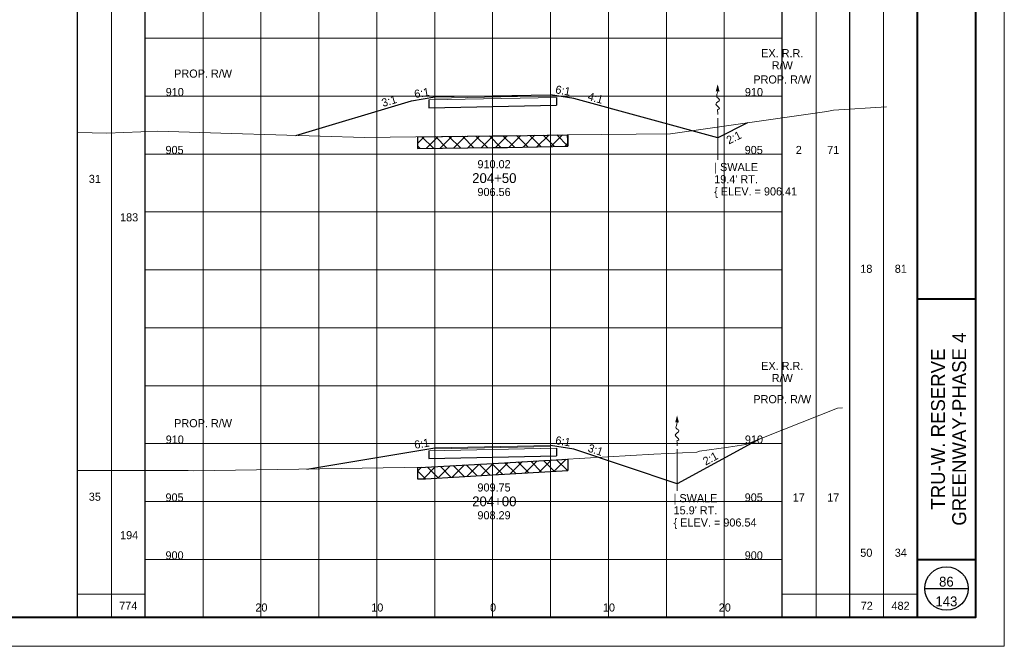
# Paper-space layout 'Layout1' of a CAD drawing. Header units: feet. Extents: x -1084 to 2301, y -843 to 1840.
# Tile 37 of 46: x 75 to 160, y 1378 to 1432. Entities that reach past the tile are written whole.
import ezdxf
from ezdxf.enums import TextEntityAlignment as Align

# ---------------------------------------------------------------- set-up
doc = ezdxf.new("R2010")
doc.units = ezdxf.units.FT
doc.header["$LTSCALE"] = 10
doc.header["$MEASUREMENT"] = 0
for name, pattern in [('cl5', [50, 1.25, -1.25, 45, -1.25, 1.25]), ('DGN Style 2', [42.257429, 25.354457, -16.902971]), ('DGN Style 3', [59.1604, 42.257429, -16.902971]), ('esmtrrex', [4.75, 0.8, -0.325, -0.325, 0.8, -0.3, 0.8, -0.3, 0.8, -0.3]), ('rowpr', [5.45, 1, -0.225, -0.225, 4])]:
    doc.linetypes.add(name, pattern=pattern)
for name, color, linetype, lineweight in [('DR_P_Flow_Arrow', 151, 'Continuous', 13), ('GE_P_CL_5', 7, 'cl5', 13), ('PV_P_Text', 7, 'Continuous', 13), ('RW_P_Fee_RW', 193, 'rowpr', 40), ('RW_X_Esmt_RR', 6, 'esmtrrex', 30), ('SH_Border', 7, 'Continuous', 40), ('SH_Data', 7, 'Continuous', 0), ('SH_Major_Grid_Line', 254, 'Continuous', 13), ('SH_Text', 7, 'Continuous', 13), ('TX_P_1', 7, 'Continuous', 13), ('TX_P_5', 7, 'Continuous', 13), ('TX_X_5', 7, 'Continuous', 0), ('XS_P_Finished_Grade', 3, 'Continuous', 30), ('XS_P_Pavt_Surface', 251, 'Continuous', 13), ('XS_P_Subgrade', 4, 'Continuous', 30), ('XS_P_Undercut', 230, 'Continuous', 30), ('XS_X_Ground_Line', 3, 'DGN Style 2', 13)]:
    doc.layers.add(name, color=color, linetype=linetype, lineweight=lineweight)
doc.layers.add('SH_Cut_Line', color=7, linetype='DGN Style 3', lineweight=0, plot=False)
doc.layers.add('XS_P_Pavt_Layers', color=251, linetype='Continuous', lineweight=0, transparency=0.5)
doc.styles.add('Slanted-Normal LS 0.50', font='font31.shx', dxfattribs={"height": 0.14})
doc.styles.add('Slanted-Sub Title', font='font31.shx', dxfattribs={"height": 0.17})
doc.styles.add('Style-font30', font='font30.shx')
doc.styles.add('Style-font31', font='font31.shx')
doc.styles.add('Style-font70', font='font70.shx')

# ---------------------------------------------------------------- blocks, each defined once
blk = doc.blocks.new('CROSS_SPLIT_5')
at = {"layer": 'SH_Border', "color": 7, "linetype": 'Continuous', "lineweight": 40}
for p, q in [((32.5, 0.5), (32.5, 21.5)), ((32.5, 6), (33.5, 6)), ((32.5, 1.5), (33.5, 1.5))]:
    blk.add_line(p, q, dxfattribs=at)
at = {"layer": 'SH_Border', "color": 7, "linetype": 'Continuous', "lineweight": 40, "flags": 128}
blk.add_lwpolyline([(2, 21.5), (33.5, 21.5), (33.5, 0.5), (2, 0.5), (2, 21.5)], close=True, dxfattribs=at)
at = {"layer": 'SH_Cut_Line', "color": 7, "linetype": 'DGN Style 3', "lineweight": 0, "flags": 128}
blk.add_lwpolyline([(0, 0), (34, 0), (34, 22), (0, 22), (0, 0)], close=True, dxfattribs=at)
at = {"layer": 'SH_Data', "color": 7, "linetype": 'Continuous', "lineweight": 30}
for p, q in [((18, 0.5), (18, 21.5)), ((19.166, 0.5), (19.166, 21.5)), ((30.166, 0.5), (30.166, 21.5)), ((31.333, 0.5), (31.333, 21.5)), ((32.625, 1), (33.375, 1))]:
    blk.add_line(p, q, dxfattribs=at)
at = {"layer": 'SH_Data', "color": 7, "linetype": 'Continuous', "lineweight": 13}
for p, q in [((18.583, 0.5), (18.583, 21.25)), ((30.75, 0.5), (30.75, 21.25)), ((31.917, 0.5), (31.917, 21.25)), ((18, 0.9), (19.166, 0.9)), ((30.166, 0.9), (32.5, 0.9))]:
    blk.add_line(p, q, dxfattribs=at)
at = {"layer": 'SH_Data', "color": 7, "linetype": 'Continuous', "lineweight": 30}
blk.add_circle((33, 1), 0.375, dxfattribs=at)
at = {"layer": 'SH_Major_Grid_Line', "color": 254, "linetype": 'Continuous', "lineweight": 13}
for p, q in [((20.166, 0.5), (20.166, 21.5)), ((21.166, 0.5), (21.166, 21.5)), ((22.166, 0.5), (22.166, 21.5)), ((23.166, 0.5), (23.166, 21.5)), ((24.166, 0.5), (24.166, 21.5)), ((25.166, 0.5), (25.166, 21.5)), ((26.166, 0.5), (26.166, 21.5)), ((27.166, 0.5), (27.166, 21.5)), ((28.166, 0.5), (28.166, 21.5)), ((29.166, 0.5), (29.166, 21.5)), ((19.166, 10.5), (30.166, 10.5)), ((19.166, 9.5), (30.166, 9.5)), ((19.166, 8.5), (30.166, 8.5)), ((19.166, 7.5), (30.166, 7.5)), ((19.166, 6.5), (30.166, 6.5)), ((19.166, 5.5), (30.166, 5.5)), ((19.166, 4.5), (30.166, 4.5)), ((19.166, 3.5), (30.166, 3.5)), ((19.166, 2.5), (30.166, 2.5)), ((19.166, 1.5), (30.166, 1.5))]:
    blk.add_line(p, q, dxfattribs=at)
at = {"layer": 'SH_Data', "color": 7, "linetype": 'Continuous', "lineweight": 0, "style": 'Style-font70'}
for p in [(32.75, 13.25), (33.252, 13.25)]:
    blk.add_attdef('Text', text='', height=0.25, rotation=90, dxfattribs=at).set_placement(p, align=Align.MIDDLE_CENTER)
at = {"layer": 'TX_P_1', "color": 7, "style": 'Style-font70'}
for p in [(32.75, 3.75), (33.25, 3.75)]:
    blk.add_attdef('Text', text='', height=0.25, rotation=90, dxfattribs=at).set_placement(p, align=Align.MIDDLE_CENTER)
blk = doc.blocks.new('XS POINT_289')
at = {"layer": 'RW_X_Esmt_RR', "linetype": 'DGN Style 3', "lineweight": 0}
blk.add_line((0, 3.5), (0, -3.5), dxfattribs=at)
blk = doc.blocks.new('GPKLBL_346')
at = {"layer": 'TX_P_5', "linetype": 'Continuous', "extrusion": (0, 0, -1), "insert": (-0.462, 0.97), "char_height": 0.7, "attachment_point": 3, "text_direction": (-0.986394, 0.164399, 0), "line_spacing_factor": 0.6, "style": 'Style-font31'}
blk.add_mtext('6:1', dxfattribs=at)
blk = doc.blocks.new('GPKLBL_347')
at = {"layer": 'TX_P_5', "linetype": 'Continuous', "insert": (-0.511, 0.978), "char_height": 0.7, "attachment_point": 1, "rotation": 350.53768, "line_spacing_factor": 0.6, "style": 'Style-font31'}
blk.add_mtext('3:1', dxfattribs=at)
blk = doc.blocks.new('DFL-P_66')
at = {"layer": 'DR_P_Flow_Arrow', "color": 151, "linetype": 'Continuous', "lineweight": 13}
blk.add_open_spline([(-0.08, 0), (-0.081, 0), (-0.082, 0), (-0.083, 0), (-0.094, 0), (-0.105, 0.005), (-0.116, 0.008), (-0.123, 0.01), (-0.131, 0.013), (-0.137, 0.015), (-0.152, 0.02), (-0.165, -0.02), (-0.179, -0.022), (-0.195, -0.023), (-0.212, 0.018), (-0.228, 0.02), (-0.245, 0.021), (-0.266, -0.028), (-0.284, -0.022), (-0.29, -0.02), (-0.287, 0.001), (-0.295, 0.001), (-0.313, 0), (-0.332, 0), (-0.35, 0)], degree=3, knots=[0, 0, 0, 0, 0.009646, 0.009646, 0.009646, 0.112481, 0.112481, 0.112481, 0.179673, 0.179673, 0.179673, 0.350625, 0.350625, 0.350625, 0.544565, 0.544565, 0.544565, 0.756426, 0.756426, 0.756426, 0.832712, 0.832712, 0.832712, 1, 1, 1, 1], dxfattribs=at)
at = {"layer": 'DR_P_Flow_Arrow', "color": 151, "linetype": 'Continuous', "lineweight": 0, "extrusion": (0, 0, -1)}
blk.add_solid([(0.08, 0.021), (0, 0), (0.08, -0.021)], dxfattribs=at)
blk = doc.blocks.new('GPKLBL_348')
at = {"layer": 'TX_P_5', "linetype": 'Continuous', "extrusion": (0, 0, -1), "insert": (-0.489, 0.975), "char_height": 0.7, "attachment_point": 3, "text_direction": (-0.986394, 0.164399, 0), "line_spacing_factor": 0.6, "style": 'Style-font31'}
blk.add_mtext('2:1', dxfattribs=at)
blk = doc.blocks.new('GPKLBL_349')
at = {"layer": 'TX_P_5', "linetype": 'Continuous', "insert": (-0.511, 0.978), "char_height": 0.7, "attachment_point": 1, "rotation": 350.53768, "line_spacing_factor": 0.6, "style": 'Style-font31'}
blk.add_mtext('6:1', dxfattribs=at)
blk = doc.blocks.new('XS POINT_290')
at = {"layer": 'RW_P_Fee_RW', "linetype": 'Continuous', "lineweight": 13}
blk.add_line((0, 3.5), (0, -3.5), dxfattribs=at)
blk = doc.blocks.new('XS POINT_291')
at = {"layer": 'RW_P_Fee_RW', "linetype": 'Continuous', "lineweight": 13}
blk.add_line((0, 3.5), (0, -3.5), dxfattribs=at)
blk = doc.blocks.new('XS POINT_292')
at = {"layer": 'RW_X_Esmt_RR', "linetype": 'DGN Style 3', "lineweight": 0}
blk.add_line((0, 3.5), (0, -3.5), dxfattribs=at)
blk = doc.blocks.new('GPKLBL_350')
at = {"layer": 'TX_P_5', "linetype": 'Continuous', "insert": (-0.511, 0.978), "char_height": 0.7, "attachment_point": 1, "rotation": 350.53768, "line_spacing_factor": 0.6, "style": 'Style-font31'}
blk.add_mtext('6:1', dxfattribs=at)
blk = doc.blocks.new('GPKLBL_351')
at = {"layer": 'TX_P_5', "linetype": 'Continuous', "extrusion": (0, 0, -1), "insert": (-0.462, 0.97), "char_height": 0.7, "attachment_point": 3, "text_direction": (-0.986394, 0.164399, 0), "line_spacing_factor": 0.6, "style": 'Style-font31'}
blk.add_mtext('6:1', dxfattribs=at)
blk = doc.blocks.new('DFL-P_67')
at = {"layer": 'DR_P_Flow_Arrow', "color": 151, "linetype": 'Continuous', "lineweight": 13}
blk.add_open_spline([(-0.08, 0), (-0.081, 0), (-0.082, 0), (-0.083, 0), (-0.094, 0), (-0.105, 0.005), (-0.116, 0.008), (-0.123, 0.01), (-0.131, 0.013), (-0.137, 0.015), (-0.152, 0.02), (-0.165, -0.02), (-0.179, -0.022), (-0.195, -0.023), (-0.212, 0.018), (-0.228, 0.02), (-0.245, 0.021), (-0.266, -0.028), (-0.284, -0.022), (-0.29, -0.02), (-0.287, 0.001), (-0.295, 0.001), (-0.313, 0), (-0.332, 0), (-0.35, 0)], degree=3, knots=[0, 0, 0, 0, 0.009646, 0.009646, 0.009646, 0.112481, 0.112481, 0.112481, 0.179673, 0.179673, 0.179673, 0.350625, 0.350625, 0.350625, 0.544565, 0.544565, 0.544565, 0.756426, 0.756426, 0.756426, 0.832712, 0.832712, 0.832712, 1, 1, 1, 1], dxfattribs=at)
at = {"layer": 'DR_P_Flow_Arrow', "color": 151, "linetype": 'Continuous', "lineweight": 0, "extrusion": (0, 0, -1)}
blk.add_solid([(0.08, 0.022), (0, 0), (0.08, -0.021)], dxfattribs=at)
blk = doc.blocks.new('GPKLBL_352')
at = {"layer": 'TX_P_5', "linetype": 'Continuous', "extrusion": (0, 0, -1), "insert": (-0.489, 0.975), "char_height": 0.7, "attachment_point": 3, "text_direction": (-0.986394, 0.164399, 0), "line_spacing_factor": 0.6, "style": 'Style-font31'}
blk.add_mtext('2:1', dxfattribs=at)
blk = doc.blocks.new('GPKLBL_353')
at = {"layer": 'TX_P_5', "linetype": 'Continuous', "insert": (-0.511, 0.978), "char_height": 0.7, "attachment_point": 1, "rotation": 350.53768, "line_spacing_factor": 0.6, "style": 'Style-font31'}
blk.add_mtext('4:1', dxfattribs=at)
blk = doc.blocks.new('GPKLBL_354')
at = {"layer": 'TX_P_5', "linetype": 'Continuous', "extrusion": (0, 0, -1), "insert": (-0.445, 0.967), "char_height": 0.7, "attachment_point": 3, "text_direction": (-0.986394, 0.164399, 0), "line_spacing_factor": 0.6, "style": 'Style-font31'}
blk.add_mtext('3:1', dxfattribs=at)
blk = doc.blocks.new('GPKLBL_355')
at = {"layer": 'TX_P_5', "linetype": 'Continuous', "extrusion": (0, 0, -1), "insert": (-0.462, 0.97), "char_height": 0.7, "attachment_point": 3, "text_direction": (-0.986394, 0.164399, 0), "line_spacing_factor": 0.6, "style": 'Style-font31'}
blk.add_mtext('6:1', dxfattribs=at)
blk = doc.blocks.new('XS POINT_293')
at = {"layer": 'RW_P_Fee_RW', "linetype": 'Continuous', "lineweight": 13}
blk.add_line((0, 3.5), (0, -3.5), dxfattribs=at)
blk = doc.blocks.new('XS POINT_294')
at = {"layer": 'RW_P_Fee_RW', "linetype": 'Continuous', "lineweight": 13}
blk.add_line((0, 3.5), (0, -3.5), dxfattribs=at)

psp = doc.layouts.get("Layout1")

# ---------------------------------------------------------------- hatches: boundary and pattern name
at = {"layer": 'XS_P_Undercut', "lineweight": 0}
h = psp.add_hatch(dxfattribs=at)
h.set_pattern_fill('CROSSHATCH', color=256, style=0, pattern_type=2)
h.set_pattern_definition([(45, (120.4315, 1421.3984), (-0.589255, 0.589255), []), (315, (120.4315, 1421.3984), (0.589255, 0.589255), [])])
h.paths.add_polyline_path([(117.1, 1421.577), (115.833, 1421.563), (109.332, 1421.491), (109.332, 1420.491), (115.833, 1420.563), (117.1, 1420.577), (122.332, 1420.668), (122.272, 1421.667)])
h = psp.add_hatch(dxfattribs=at)
h.set_pattern_fill('CROSSHATCH', color=256, style=0, pattern_type=2)
h.set_pattern_definition([(45, (119.9616, 1392.6342), (-0.589255, 0.589255), []), (315, (119.9616, 1392.6342), (0.589255, 0.589255), [])])
h.paths.add_polyline_path([(122.332, 1392.667), (122.332, 1393.667), (115.832, 1393.293), (110.03, 1392.959), (109.332, 1392.948), (109.332, 1391.948), (110.03, 1391.959), (115.832, 1392.293)])

# ---------------------------------------------------------------- linework, layer by layer
at = {"layer": 'GE_P_CL_5'}
for p, q in [((135.256, 1423.105), (135.256, 1419.502)), ((131.75, 1394.521), (131.75, 1390.918))]:
    psp.add_line(p, q, dxfattribs=at)
at = {"layer": 'XS_P_Finished_Grade'}
for p, q in [((108.832, 1424.591), (110.832, 1424.924)), ((122.832, 1424.791), (120.832, 1425.124)), ((135.256, 1421.41), (122.832, 1424.791)), ((98.825, 1421.613), (108.832, 1424.591)), ((137.833, 1422.699), (135.256, 1421.41)), ((138.832, 1395.374), (131.75, 1391.54)), ((99.786, 1392.805), (110.832, 1394.646)), ((122.832, 1394.512), (120.832, 1394.846)), ((131.75, 1391.54), (122.832, 1394.512))]:
    psp.add_line(p, q, dxfattribs=at)
at = {"layer": 'XS_P_Pavt_Layers', "color": 2, "lineweight": 13}
for p, q in [((110.332, 1424.664), (121.332, 1424.884)), ((110.832, 1424.82), (120.832, 1425.02)), ((110.332, 1394.386), (121.332, 1394.606)), ((110.832, 1394.541), (120.832, 1394.741))]:
    psp.add_line(p, q, dxfattribs=at)
at = {"layer": 'XS_P_Pavt_Surface', "color": 193}
for p, q in [((110.832, 1424.924), (120.832, 1425.124)), ((110.832, 1424.924), (110.832, 1424.674)), ((120.832, 1425.124), (120.832, 1424.874)), ((110.832, 1394.646), (120.832, 1394.846)), ((110.832, 1394.646), (110.832, 1394.396)), ((120.832, 1394.846), (120.832, 1394.596))]:
    psp.add_line(p, q, dxfattribs=at)
at = {"layer": 'XS_P_Subgrade'}
for p, q in [((110.332, 1424.664), (110.332, 1423.997)), ((121.332, 1424.884), (121.332, 1424.217)), ((110.332, 1423.997), (121.332, 1424.217)), ((110.332, 1394.386), (110.332, 1393.719)), ((121.332, 1394.606), (121.332, 1393.939)), ((110.332, 1393.719), (121.332, 1393.939))]:
    psp.add_line(p, q, dxfattribs=at)
at = {"layer": 'XS_P_Undercut'}
for p, q in [((109.332, 1421.491), (109.332, 1420.491)), ((122.332, 1421.668), (122.332, 1420.668)), ((122.332, 1393.667), (122.332, 1392.667)), ((109.332, 1392.948), (109.332, 1391.948))]:
    psp.add_line(p, q, dxfattribs=at)
at = {"layer": 'XS_P_Undercut', "flags": 128}
for points in [[(109.332, 1421.491), (115.833, 1421.563), (117.1, 1421.577), (122.332, 1421.668)], [(109.332, 1420.491), (115.833, 1420.563), (117.1, 1420.577), (122.332, 1420.668)], [(109.332, 1392.948), (110.03, 1392.959), (115.832, 1393.293), (122.332, 1393.667)], [(109.332, 1391.948), (110.03, 1391.959), (115.832, 1392.293), (122.332, 1392.667)]]:
    psp.add_lwpolyline(points, dxfattribs=at)
at = {"layer": 'XS_P_Undercut', "lineweight": 0, "flags": 128}
for points in [[(117.1, 1421.577), (115.833, 1421.563), (109.332, 1421.491), (109.332, 1420.491), (115.833, 1420.563), (117.1, 1420.577), (122.332, 1420.668), (122.272, 1421.667), (117.1, 1421.577)], [(122.332, 1392.667), (122.332, 1393.667), (115.832, 1393.293), (110.03, 1392.959), (109.332, 1392.948), (109.332, 1391.948), (110.03, 1391.959), (115.832, 1392.293), (122.332, 1392.667)]]:
    psp.add_lwpolyline(points, close=True, dxfattribs=at)
at = {"layer": 'XS_X_Ground_Line', "flags": 128}
for points in [[(80, 1421.867), (82.509, 1421.811), (86.923, 1421.971), (93.275, 1421.774), (104.772, 1421.44), (115.833, 1421.563), (117.1, 1421.577), (122.272, 1421.667), (131.192, 1421.744), (144.682, 1423.683), (145.243, 1423.778), (149.84, 1424.077)], [(80, 1392.667), (85.899, 1392.673), (89.544, 1392.669), (89.988, 1392.657), (110.03, 1392.959), (115.832, 1393.293), (129.739, 1394.093), (133.452, 1394.268), (133.69, 1394.341), (136.196, 1394.704), (137.698, 1394.927), (145.606, 1398.047), (146.02, 1398.074)]]:
    psp.add_lwpolyline(points, dxfattribs=at)

# ---------------------------------------------------------------- block references
at = {"layer": 'DR_P_Flow_Arrow', "color": 151, "linetype": 'Continuous', "lineweight": 0, "xscale": 7.5, "yscale": 7.5, "zscale": 7.5, "rotation": 89.99999999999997}
for name, p in [('DFL-P_67', (135.256, 1426.026)), ('DFL-P_66', (131.75, 1397.442))]:
    psp.add_blockref(name, p, dxfattribs=at)
at = {"layer": 'RW_P_Fee_RW', "linetype": 'Continuous', "lineweight": 13}
for name, p in [('XS POINT_293', (90.832, 1422.85)), ('XS POINT_294', (140.832, 1422.345)), ('XS POINT_291', (140.832, 1394.744)), ('XS POINT_290', (90.832, 1392.67))]:
    psp.add_blockref(name, p, dxfattribs=at)
at = {"layer": 'RW_X_Esmt_RR', "linetype": 'DGN Style 3', "lineweight": 0}
for name, p in [('XS POINT_292', (140.832, 1423.731)), ('XS POINT_289', (140.832, 1396.731))]:
    psp.add_blockref(name, p, dxfattribs=at)
at = {"layer": 'SH_Cut_Line', "color": 7, "linetype": 'DGN Style 3', "lineweight": 0, "xscale": 5, "yscale": 5, "zscale": 5}
psp.add_blockref('CROSS_SPLIT_5', (-10, 1377.5), dxfattribs=at)
at = {"layer": 'TX_P_5', "linetype": 'Continuous', "extrusion": (0, 0, -1)}
for name, p in [('GPKLBL_351', (-109.832, 1424.757)), ('GPKLBL_355', (-109.832, 1424.757)), ('GPKLBL_346', (-109.832, 1394.479))]:
    psp.add_blockref(name, p, dxfattribs=at)
at = {"layer": 'TX_P_5', "linetype": 'Continuous'}
for name, p in [('GPKLBL_350', (121.832, 1424.957)), ('GPKLBL_349', (121.832, 1394.679))]:
    psp.add_blockref(name, p, dxfattribs=at)
at = {"layer": 'TX_P_5', "linetype": 'Continuous', "extrusion": (0, 0, -1)}
for name, p, rotation in [('GPKLBL_354', (-107.091, 1424.084), 352.8907176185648), ('GPKLBL_352', (-136.894, 1420.949), 342.8972601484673), ('GPKLBL_348', (-134.885, 1393.25), 341.0328943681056)]:
    psp.add_blockref(name, p, dxfattribs=dict(at, rotation=rotation))
at = {"layer": 'TX_P_5', "linetype": 'Continuous'}
for name, p, rotation in [('GPKLBL_353', (124.585, 1424.325), 354.2399195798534), ('GPKLBL_347', (124.557, 1393.949), 351.0273524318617)]:
    psp.add_blockref(name, p, dxfattribs=dict(at, rotation=rotation))

# ---------------------------------------------------------------- texts
at = {"layer": 'PV_P_Text', "style": 'Slanted-Normal LS 0.50'}
for s, p in [('910.02', (115.95, 1418.772)), ('909.75', (115.95, 1390.864))]:
    psp.add_text(s, height=0.7, dxfattribs=at).set_placement(p, align=Align.CENTER)
at = {"layer": 'RW_P_Fee_RW', "linetype": 'Continuous', "lineweight": 13, "char_height": 0.7, "attachment_point": 2, "line_spacing_factor": 0.9, "style": 'Style-font31'}
for insert in [(90.832, 1427.292), (140.832, 1426.787), (140.832, 1399.186), (90.832, 1397.112)]:
    psp.add_mtext('PROP. R/W', dxfattribs=dict(at, insert=insert))
at = {"layer": 'RW_X_Esmt_RR', "linetype": 'Continuous', "lineweight": 0, "char_height": 0.7, "attachment_point": 8, "line_spacing_factor": 0.9, "style": 'Style-font31'}
for insert in [(140.832, 1427.298), (140.832, 1400.298)]:
    psp.add_mtext('EX. R.R.\\PR/W', dxfattribs=dict(at, insert=insert))
at = {"layer": 'SH_Data', "lineweight": 13, "insert": (155, 1380.942), "char_height": 0.85, "attachment_point": 8, "line_spacing_factor": 0.6, "style": 'Style-font30'}
psp.add_mtext('143\\P', dxfattribs=at)
at = {"layer": 'SH_Text', "style": 'Style-font31'}
for s, p in [('910', (88.386, 1425)), ('910', (138.386, 1425)), ('905', (88.369, 1420)), ('905', (138.369, 1420)), ('2', (142.256, 1420)), ('71', (145.232, 1420)), ('31', (81.489, 1417.502)), ('183', (84.448, 1414.185)), ('18', (148.088, 1409.744)), ('81', (151.065, 1409.744)), ('910', (88.386, 1395)), ('910', (138.386, 1395)), ('35', (81.489, 1390.065)), ('905', (88.369, 1390)), ('905', (138.369, 1390)), ('17', (142.256, 1390)), ('17', (145.232, 1390)), ('194', (84.448, 1386.748)), ('900', (88.369, 1385)), ('900', (138.369, 1385)), ('50', (148.088, 1385.23)), ('34', (151.065, 1385.23)), ('20', (95.868, 1380.5)), ('10', (105.868, 1380.5)), ('0', (115.868, 1380.5)), ('0', (115.868, 1380.5)), ('10', (125.868, 1380.5)), ('20', (135.868, 1380.5))]:
    psp.add_text(s, height=0.7, dxfattribs=at).set_placement(p, align=Align.CENTER)
for s, p in [('774', (84.375, 1381)), ('72', (148.125, 1381)), ('482', (151.042, 1381))]:
    psp.add_text(s, height=0.7, dxfattribs=at).set_placement(p, align=Align.MIDDLE_CENTER)
at = {"layer": 'SH_Text', "insert": (155.2, 1396.25), "char_height": 1.2, "attachment_point": 5, "rotation": 90, "line_spacing_factor": 0.9125, "style": 'Slanted-Normal LS 0.50'}
psp.add_mtext('\\Ffont70;TRU-W. RESERVE\\PGREENWAY-PHASE 4', dxfattribs=at)
at = {"layer": 'TX_P_5', "style": 'Slanted-Sub Title'}
for s, p in [('204+50', (115.974, 1417.922)), ('204+00', (115.974, 1390.014))]:
    psp.add_text(s, height=0.85, dxfattribs=at).set_placement(p, align=Align.MIDDLE_CENTER)
at = {"layer": 'TX_P_5', "line_spacing_factor": 0.9}
for s, insert, char_height, attachment_point, style in [("| SWALE\\P19.4' RT.\\P\\{ ELEV. = 906.41", (134.958, 1419.224), 0.7, 1, 'Slanted-Normal LS 0.50'), ("| SWALE\\P15.9' RT.\\P\\{ ELEV. = 906.54", (131.452, 1390.64), 0.7, 1, 'Slanted-Normal LS 0.50'), ('86\\P', (155, 1382.642), 0.85, 8, 'Style-font30'), ('143\\P', (155, 1380.942), 0.85, 8, 'Style-font30')]:
    psp.add_mtext(s, dxfattribs=dict(at, insert=insert, char_height=char_height, attachment_point=attachment_point, style=style))
at = {"layer": 'TX_X_5', "linetype": 'Continuous', "style": 'Style-font31'}
for s, p in [('906.56', (115.95, 1417.072)), ('908.29', (115.95, 1389.164))]:
    psp.add_text(s, height=0.7, dxfattribs=at).set_placement(p, align=Align.TOP_CENTER)

doc.saveas('drawing.dxf')
